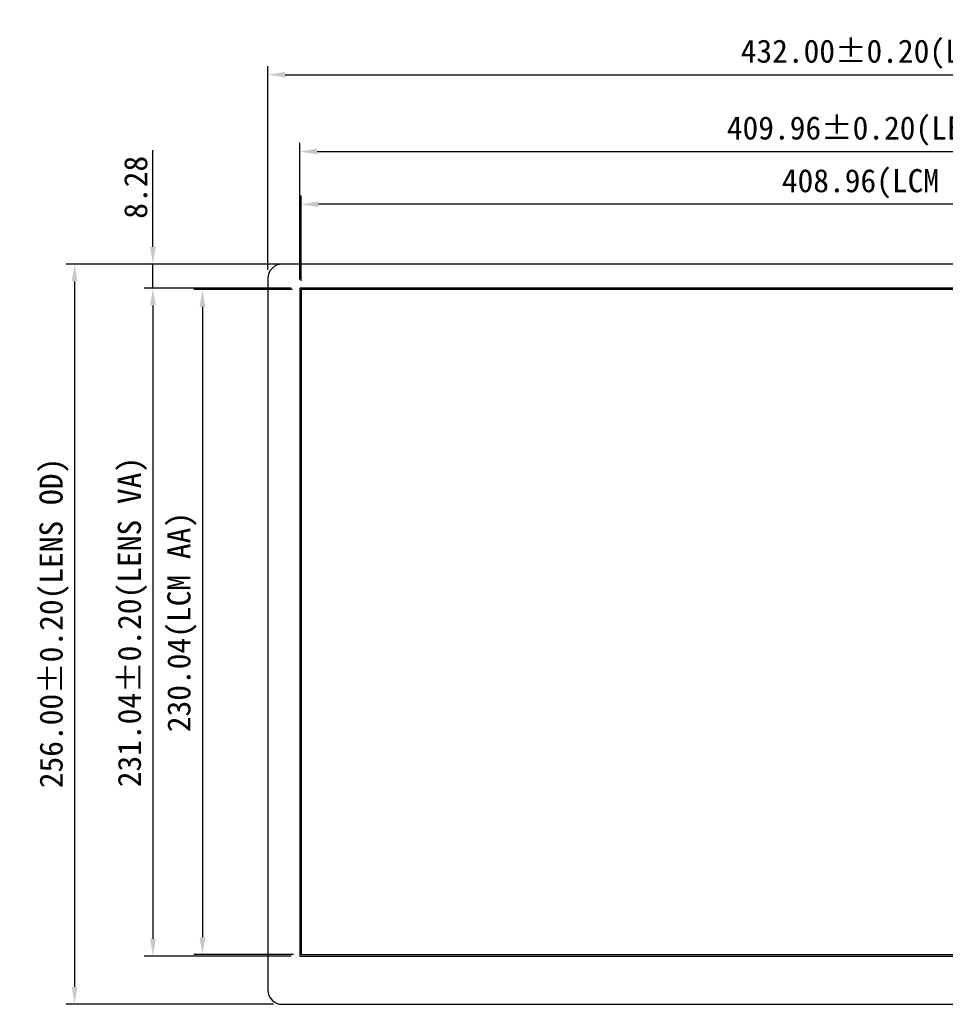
# Model space of a CAD drawing. Header units: millimetres. Extents: x -257 to 878, y 386 to 760.
# Tile 1 of 39: x -257 to 64, y 420 to 760. Entities that reach past the tile are written whole.
import ezdxf

# ---------------------------------------------------------------- set-up
doc = ezdxf.new("R2010")
doc.units = ezdxf.units.MM
doc.header["$LTSCALE"] = 30.734
doc.header["$PDMODE"] = 3
doc.header["$PDSIZE"] = 0.3125
doc.layers.get('0').update_dxf_attribs({"linetype": 'CONTINUOUS'})
doc.layers.get('Defpoints').update_dxf_attribs({"linetype": 'CONTINUOUS'})
doc.layers.add('Dim', color=6, linetype='CONTINUOUS', lineweight=13)
doc.styles.add('宋体', font='txt')
doc.dimstyles.new('12', dxfattribs={"dimtxt": 8, "dimasz": 6, "dimexe": 3, "dimexo": 3, "dimgap": 2, "dimtad": 1, "dimrnd": 0.01, "dimzin": 1, "dimdsep": 46, "dimtxsty": '宋体', "dimcen": 2.5, "dimclrd": 256, "dimclre": 256, "dimclrt": 256, "dimazin": 0, "dimtfac": 1, "dimtmove": 0, "dimatfit": 1, "dimfxl": 1, "dimarcsym": 0})

# ---------------------------------------------------------------- blocks, each defined once
blk = doc.blocks.new('*D159')
at = {"layer": 'Defpoints', "color": 0}
for p in [(250.07, 714.66), (-159.89, 667.44), (250.07, 667.44)]:
    blk.add_point(p, dxfattribs=at)
at = {"layer": 'Dim', "lineweight": -2}
for p, q in [((-159.89, 670.44), (-159.89, 717.66)), ((250.07, 670.44), (250.07, 717.66)), ((-153.89, 714.66), (244.07, 714.66))]:
    blk.add_line(p, q, dxfattribs=at)
at = {"layer": 'Dim'}
for points in [[(-153.89, 715.66), (-153.89, 713.66), (-159.89, 714.66)], [(244.07, 713.66), (244.07, 715.66), (250.07, 714.66)]]:
    blk.add_solid(points, dxfattribs=at)
at = {"layer": 'Dim', "insert": (45.09, 721.75), "char_height": 8, "attachment_point": 5, "style": '宋体'}
blk.add_mtext('409.96%%P0.20(LENS VA)', dxfattribs=at)
blk = doc.blocks.new('*D160')
at = {"layer": 'Defpoints', "color": 0}
for p in [(-159.89, 667.44), (-210.68, 436.4), (-159.89, 436.4)]:
    blk.add_point(p, dxfattribs=at)
at = {"layer": 'Dim', "lineweight": -2}
for p, q in [((-162.89, 667.44), (-213.68, 667.44)), ((-210.68, 661.44), (-210.68, 442.4)), ((-162.89, 436.4), (-213.68, 436.4))]:
    blk.add_line(p, q, dxfattribs=at)
at = {"layer": 'Dim'}
for points in [[(-209.68, 661.44), (-211.68, 661.44), (-210.68, 667.44)], [(-211.68, 442.4), (-209.68, 442.4), (-210.68, 436.4)]]:
    blk.add_solid(points, dxfattribs=at)
at = {"layer": 'Dim', "insert": (-217.77, 551.92), "char_height": 8, "attachment_point": 5, "rotation": 90, "style": '宋体'}
blk.add_mtext('231.04%%P0.20(LENS VA)', dxfattribs=at)
blk = doc.blocks.new('*D161')
at = {"layer": 'Defpoints', "color": 0}
for p in [(261.09, 741.23), (-170.91, 670.72), (261.09, 670.72)]:
    blk.add_point(p, dxfattribs=at)
at = {"layer": 'Dim', "lineweight": -2}
for p, q in [((-170.91, 673.72), (-170.91, 744.23)), ((261.09, 673.72), (261.09, 744.23)), ((-164.91, 741.23), (255.09, 741.23))]:
    blk.add_line(p, q, dxfattribs=at)
at = {"layer": 'Dim'}
for points in [[(-164.91, 742.23), (-164.91, 740.23), (-170.91, 741.23)], [(255.09, 740.23), (255.09, 742.23), (261.09, 741.23)]]:
    blk.add_solid(points, dxfattribs=at)
at = {"layer": 'Dim', "insert": (49.9, 748.33), "char_height": 8, "attachment_point": 5, "style": '宋体'}
blk.add_mtext('432.00%%P0.20(LENS OD)', dxfattribs=at)
blk = doc.blocks.new('*D162')
at = {"layer": 'Defpoints', "color": 0}
for p in [(-157.69, 675.72), (-237.78, 419.72), (-165.91, 419.72)]:
    blk.add_point(p, dxfattribs=at)
at = {"layer": 'Dim', "lineweight": -2}
for p, q in [((-160.69, 675.72), (-240.78, 675.72)), ((-237.78, 669.72), (-237.78, 425.72)), ((-168.91, 419.72), (-240.78, 419.72))]:
    blk.add_line(p, q, dxfattribs=at)
at = {"layer": 'Dim'}
for points in [[(-236.78, 669.72), (-238.78, 669.72), (-237.78, 675.72)], [(-238.78, 425.72), (-236.78, 425.72), (-237.78, 419.72)]]:
    blk.add_solid(points, dxfattribs=at)
at = {"layer": 'Dim', "insert": (-244.87, 551.59), "char_height": 8, "attachment_point": 5, "rotation": 90, "style": '宋体'}
blk.add_mtext('256.00%%P0.20(LENS OD)', dxfattribs=at)
blk = doc.blocks.new('*D166')
at = {"layer": 'Defpoints', "color": 0}
for p in [(-159.39, 696.43), (-159.39, 666.94), (249.57, 666.94)]:
    blk.add_point(p, dxfattribs=at)
at = {"layer": 'Dim', "lineweight": -2}
for p, q in [((-159.39, 669.94), (-159.39, 699.43)), ((249.57, 669.94), (249.57, 699.43)), ((243.57, 696.43), (-153.39, 696.43))]:
    blk.add_line(p, q, dxfattribs=at)
at = {"layer": 'Dim'}
for points in [[(-153.39, 697.43), (-153.39, 695.43), (-159.39, 696.43)], [(243.57, 695.43), (243.57, 697.43), (249.57, 696.43)]]:
    blk.add_solid(points, dxfattribs=at)
at = {"layer": 'Dim', "insert": (45.09, 703.52), "char_height": 8, "attachment_point": 5, "style": '宋体'}
blk.add_mtext('408.96(LCM AA)', dxfattribs=at)
blk = doc.blocks.new('*D168')
at = {"layer": 'Defpoints', "color": 0}
for p in [(-159.39, 666.94), (-193.54, 436.9), (-159.03, 436.9)]:
    blk.add_point(p, dxfattribs=at)
at = {"layer": 'Dim', "lineweight": -2}
for p, q in [((-162.39, 666.94), (-196.54, 666.94)), ((-193.54, 660.94), (-193.54, 442.9)), ((-162.03, 436.9), (-196.54, 436.9))]:
    blk.add_line(p, q, dxfattribs=at)
at = {"layer": 'Dim'}
for points in [[(-192.54, 660.94), (-194.54, 660.94), (-193.54, 666.94)], [(-194.54, 442.9), (-192.54, 442.9), (-193.54, 436.9)]]:
    blk.add_solid(points, dxfattribs=at)
at = {"layer": 'Dim', "insert": (-200.63, 551.92), "char_height": 8, "attachment_point": 5, "rotation": 90, "style": '宋体'}
blk.add_mtext('230.04(LCM AA)', dxfattribs=at)
blk = doc.blocks.new('*D172')
at = {"layer": 'Defpoints', "color": 0}
for p in [(-210.68, 675.72), (-159.89, 675.72), (-159.89, 667.44)]:
    blk.add_point(p, dxfattribs=at)
at = {"layer": 'Dim', "lineweight": -2}
for p, q in [((-210.68, 681.72), (-210.68, 715.15)), ((-162.89, 675.72), (-213.68, 675.72)), ((-210.68, 667.44), (-210.68, 675.72)), ((-162.89, 667.44), (-213.68, 667.44)), ((-210.68, 661.44), (-210.68, 655.44))]:
    blk.add_line(p, q, dxfattribs=at)
at = {"layer": 'Dim'}
for points in [[(-211.68, 681.72), (-209.68, 681.72), (-210.68, 675.72)], [(-209.68, 661.44), (-211.68, 661.44), (-210.68, 667.44)]]:
    blk.add_solid(points, dxfattribs=at)
at = {"layer": 'Dim', "insert": (-216.59, 702.29), "char_height": 8, "attachment_point": 5, "rotation": 90, "style": '宋体'}
blk.add_mtext('8.28', dxfattribs=at)

msp = doc.modelspace()

# ---------------------------------------------------------------- linework, layer by layer
at = {"color": 7, "linetype": 'Continuous'}
for p, q in [((256.09, 675.717), (-165.91, 675.717)), ((-170.91, 670.717), (-170.91, 424.717)), ((-159.89, 667.437), (-159.89, 436.397)), ((250.07, 667.437), (-159.89, 667.437)), ((-159.89, 436.397), (250.07, 436.397)), ((-165.91, 419.717), (256.09, 419.717))]:
    msp.add_line(p, q, dxfattribs=at)
at = {"color": 3, "linetype": 'Continuous'}
for p, q in [((-159.39, 666.937), (-159.39, 436.897)), ((249.57, 666.937), (-159.39, 666.937)), ((-159.39, 436.897), (249.57, 436.897))]:
    msp.add_line(p, q, dxfattribs=at)
at = {"color": 7, "linetype": 'Continuous'}
for centre, start, end in [((-165.91, 670.717), 90, 180), ((-165.91, 424.717), 180, 270)]:
    msp.add_arc(centre, 5, start, end, dxfattribs=at)

# ---------------------------------------------------------------- dimensions: what is measured, and where the dimension line sits
at = {"layer": 'Dim'}
for base, p1, p2, text, picture, middle in [((261.09, 741.234), (-170.91, 670.717), (261.09, 670.717), '<>%%P0.20(LENS OD)', '*D161', (49.9, 741.234)), ((250.07, 714.659), (-159.89, 667.437), (250.07, 667.437), '<>%%P0.20(LENS VA)', '*D159', (45.09, 714.659))]:
    dim = msp.add_linear_dim(base=base, p1=p1, p2=p2, text=text, dimstyle='12', dxfattribs=at)
    dim.commit()
    dim.dimension.update_dxf_attribs({"geometry": picture, "text_midpoint": middle, "dimtype": 160})
dim = msp.add_linear_dim(base=(-210.676, 675.717), p1=(-159.89, 667.437), p2=(-159.89, 675.717), angle=90, dimstyle='12', dxfattribs=at)
dim.commit()
dim.dimension.update_dxf_attribs({"geometry": '*D172', "text_midpoint": (-210.676, 702.292), "dimtype": 160})
dim = msp.add_linear_dim(base=(-159.39, 696.429), p1=(249.57, 666.937), p2=(-159.39, 666.937), text='<>(LCM AA)', dimstyle='12', dxfattribs=at)
dim.commit()
dim.dimension.update_dxf_attribs({"geometry": '*D166', "text_midpoint": (45.09, 703.524)})
for base, p1, p2, text, picture, middle in [((-237.775, 419.717), (-157.688, 675.717), (-165.91, 419.717), '<>%%P0.20(LENS OD)', '*D162', (-237.775, 551.586)), ((-210.676, 436.397), (-159.89, 667.437), (-159.89, 436.397), '<>%%P0.20(LENS VA)', '*D160', (-210.676, 551.917)), ((-193.538, 436.897), (-159.39, 666.937), (-159.026, 436.897), '<>(LCM AA)', '*D168', (-193.538, 551.917))]:
    dim = msp.add_linear_dim(base=base, p1=p1, p2=p2, angle=90, text=text, dimstyle='12', dxfattribs=at)
    dim.commit()
    dim.dimension.update_dxf_attribs({"geometry": picture, "text_midpoint": middle, "dimtype": 160})

doc.saveas('drawing.dxf')
